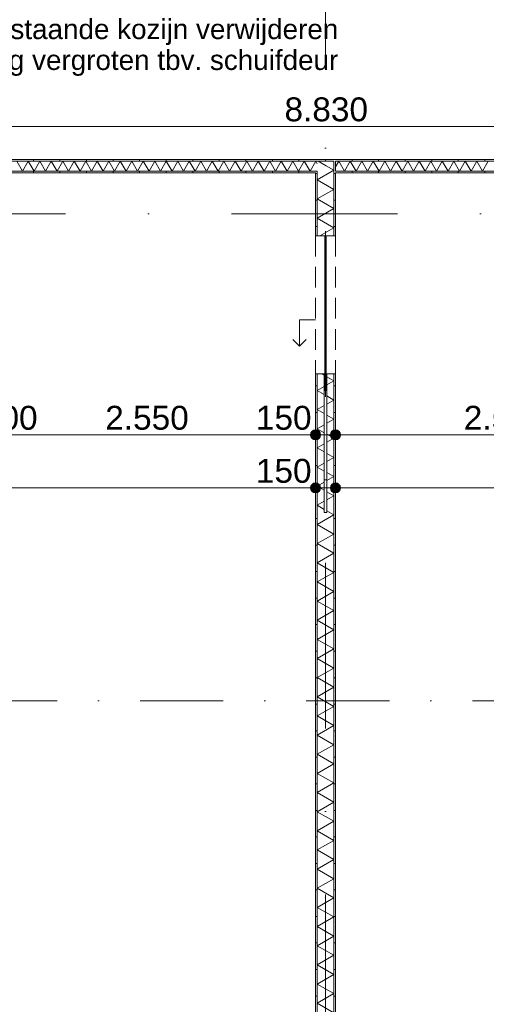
# Model space of a CAD drawing. Header units: millimetres. Extents: x -54205 to 352602, y -8439 to 61516.
# Tile 34 of 189: x 15697 to 19211, y 4538 to 11960. Entities that reach past the tile are written whole.
import ezdxf
from ezdxf.enums import TextEntityAlignment as Align

# ---------------------------------------------------------------- set-up
doc = ezdxf.new("R2010")
doc.units = ezdxf.units.MM
doc.header["$MEASUREMENT"] = 0
for name, pattern in [('B0701', [234.119993, 155.999994, -78.119999]), ('streep-punt', [2500, 1250, -625, 0, -625]), ('streep-punt fijn', [1251.000023, 626.000023, -312.5, 0, -312.5])]:
    doc.linetypes.add(name, pattern=pattern)
for name, color, linetype in [('22 NC Binnenwanden', 7, 'Continuous'), ('Maatvoering 1_ 100', 7, 'Continuous'), ('Maatvoering 1_ 100 2D arcering', 7, 'Continuous'), ('Markers - doorsneden', 7, 'Continuous'), ('New_22 NC Binnenwanden', 7, 'Continuous'), ('New_22 NC Binnenwanden Deuren', 7, 'Continuous'), ('New_22 NC Binnenwanden Doorsnede-arcering', 7, 'Continuous'), ('New_22 NC Binnenwanden Laagscheidingslijnen', 7, 'Continuous'), ('New_Maatvoering 1_ 100', 7, 'Continuous'), ('New_Maatvoering 1_ 100 2D arcering', 7, 'Continuous'), ('New_Ruimtefuncties Zone omranding', 7, 'Continuous'), ('Stramien', 7, 'Continuous')]:
    doc.layers.add(name, color=color, linetype=linetype)
doc.styles.add('GENERATED_STYLE_1', font='arial.ttf')
doc.styles.add('GENERATED_STYLE_2', font='arial.ttf')
doc.dimstyles.new('GENERATED_STYLE__2', dxfattribs={"dimtxt": 250, "dimasz": 142.5, "dimexe": 0.18, "dimexo": 0.0625, "dimgap": 0, "dimtad": 1, "dimtih": 1, "dimtoh": 1, "dimdec": 0, "dimzin": 0, "dimdsep": 46, "dimtxsty": 'GENERATED_STYLE_2', "dimblk": 'ARROWHEAD_11', "dimblk1": 'ARROWHEAD_11', "dimblk2": 'ARROWHEAD_11', "dimcen": 0.09, "dimse1": 1, "dimse2": 1, "dimclrd": 1, "dimclre": 1, "dimclrt": 2, "dimadec": 1, "dimazin": 0, "dimtfac": 1, "dimtdec": 4, "dimtmove": 0, "dimatfit": 3, "dimfxl": 1, "dimtolj": 1, "dimtzin": 0, "dimarcsym": 0})
doc.dimstyles.new('GENERATED_STYLE__3', dxfattribs={"dimtxt": 179.999995, "dimasz": 142.5, "dimexe": 0.18, "dimexo": 0.0625, "dimgap": 0, "dimtad": 1, "dimtih": 1, "dimtoh": 1, "dimdec": 0, "dimzin": 0, "dimdsep": 46, "dimtxsty": 'GENERATED_STYLE_1', "dimblk": 'ARROWHEAD_11', "dimblk1": 'ARROWHEAD_11', "dimblk2": 'ARROWHEAD_11', "dimcen": 0.09, "dimse1": 1, "dimse2": 1, "dimclrd": 1, "dimclre": 1, "dimclrt": 2, "dimadec": 1, "dimazin": 0, "dimtfac": 1, "dimtdec": 4, "dimtmove": 0, "dimatfit": 3, "dimfxl": 1, "dimtolj": 1, "dimtzin": 0, "dimarcsym": 0})
doc.dimstyles.new('GENERATED_STYLE__4', dxfattribs={"dimtxt": 250, "dimasz": 142.5, "dimexe": 0.18, "dimexo": 0.0625, "dimgap": 0, "dimtad": 1, "dimdec": 0, "dimzin": 0, "dimdsep": 46, "dimtxsty": 'GENERATED_STYLE_2', "dimblk": 'ARROWHEAD_11', "dimblk1": 'ARROWHEAD_11', "dimblk2": 'ARROWHEAD_11', "dimcen": 0.09, "dimse1": 1, "dimse2": 1, "dimclrd": 1, "dimclre": 1, "dimclrt": 2, "dimadec": 1, "dimazin": 0, "dimtfac": 1, "dimtdec": 4, "dimtmove": 0, "dimatfit": 3, "dimfxl": 1, "dimtolj": 1, "dimtzin": 0, "dimarcsym": 0})
doc.dimstyles.new('GENERATED_STYLE__7', dxfattribs={"dimtxt": 179.999995, "dimasz": 142.5, "dimexe": 0.18, "dimexo": 0.0625, "dimgap": 0, "dimtad": 1, "dimdec": 0, "dimzin": 0, "dimdsep": 46, "dimtxsty": 'GENERATED_STYLE_1', "dimblk": 'ARROWHEAD_11', "dimblk1": 'ARROWHEAD_11', "dimblk2": 'ARROWHEAD_11', "dimcen": 0.09, "dimse1": 1, "dimse2": 1, "dimclrd": 1, "dimclre": 1, "dimclrt": 2, "dimadec": 1, "dimazin": 0, "dimtfac": 1, "dimtdec": 4, "dimtmove": 0, "dimatfit": 3, "dimfxl": 1, "dimtolj": 1, "dimtzin": 0, "dimarcsym": 0})
pattern_1 = [(270, (0, 0), (200, 0), [])]
pattern_2 = [(180, (0, 0), (0, 200), [])]

# ---------------------------------------------------------------- blocks, each defined once
blk = doc.blocks.new('*X354')
at = {"layer": 'New_22 NC Binnenwanden Doorsnede-arcering', "color": 7, "linetype": 'Continuous', "lineweight": 0}
for p, q in [((15675.1, 10893.4), (15718.4, 10818.4)), ((15761.7, 10893.4), (15718.4, 10818.4)), ((15761.7, 10893.4), (15805, 10818.4)), ((15848.3, 10893.4), (15805, 10818.4)), ((15848.3, 10893.4), (15891.6, 10818.4)), ((15934.9, 10893.4), (15891.6, 10818.4)), ((15934.9, 10893.4), (15978.2, 10818.4)), ((16021.5, 10893.4), (15978.2, 10818.4)), ((16021.5, 10893.4), (16064.8, 10818.4)), ((16108.1, 10893.4), (16064.8, 10818.4)), ((16108.1, 10893.4), (16151.4, 10818.4)), ((16194.7, 10893.4), (16151.4, 10818.4)), ((16194.7, 10893.4), (16238, 10818.4)), ((16281.3, 10893.4), (16238, 10818.4)), ((16281.3, 10893.4), (16324.6, 10818.4)), ((16367.9, 10893.4), (16324.6, 10818.4)), ((16367.9, 10893.4), (16411.2, 10818.4)), ((16454.5, 10893.4), (16411.2, 10818.4)), ((16454.5, 10893.4), (16497.8, 10818.4)), ((16541.1, 10893.4), (16497.8, 10818.4)), ((16541.1, 10893.4), (16584.4, 10818.4)), ((16627.7, 10893.4), (16584.4, 10818.4)), ((16627.7, 10893.4), (16671, 10818.4)), ((16714.3, 10893.4), (16671, 10818.4)), ((16714.3, 10893.4), (16757.6, 10818.4)), ((16800.9, 10893.4), (16757.6, 10818.4)), ((16800.9, 10893.4), (16844.2, 10818.4)), ((16887.5, 10893.4), (16844.2, 10818.4)), ((16887.5, 10893.4), (16930.8, 10818.4)), ((16974.1, 10893.4), (16930.8, 10818.4)), ((16974.1, 10893.4), (17017.4, 10818.4)), ((17060.7, 10893.4), (17017.4, 10818.4)), ((17060.7, 10893.4), (17104, 10818.4)), ((17147.3, 10893.4), (17104, 10818.4)), ((17147.3, 10893.4), (17190.6, 10818.4)), ((17233.9, 10893.4), (17190.6, 10818.4)), ((17233.9, 10893.4), (17277.2, 10818.4)), ((17320.5, 10893.4), (17277.2, 10818.4)), ((17320.5, 10893.4), (17363.8, 10818.4)), ((17407.1, 10893.4), (17363.8, 10818.4)), ((17407.1, 10893.4), (17450.4, 10818.4)), ((17493.7, 10893.4), (17450.4, 10818.4)), ((17493.7, 10893.4), (17537, 10818.4)), ((17580.3, 10893.4), (17537, 10818.4)), ((17580.3, 10893.4), (17623.6, 10818.4)), ((17666.9, 10893.4), (17623.6, 10818.4)), ((17666.9, 10893.4), (17710.2, 10818.4)), ((17753.5, 10893.4), (17710.2, 10818.4)), ((17753.5, 10893.4), (17796.8, 10818.4)), ((17840.1, 10893.4), (17796.8, 10818.4)), ((17840.1, 10893.4), (17883.4, 10818.4)), ((17926.7, 10893.4), (17883.4, 10818.4)), ((17926.7, 10893.4), (17937.5, 10874.8))]:
    blk.add_line(p, q, dxfattribs=at)
blk = doc.blocks.new('Wall_136_1', base_point=(18000, 10805.9))
at = {"layer": 'New_22 NC Binnenwanden Doorsnede-arcering', "linetype": 'Continuous', "lineweight": 0, "true_color": 0x000000}
h = blk.add_hatch(dxfattribs=at)
h.set_pattern_fill('930_Lijnen_vert_200_0001', color=18, style=0, pattern_type=2)
h.set_pattern_definition(pattern_1)
h.paths.add_polyline_path([(13597.5, 10893.4), (18056.2, 10893.4), (18062.5, 10897.6), (18062.5, 10905.9), (13597.5, 10905.9)])
h = blk.add_hatch(dxfattribs=at)
h.set_pattern_fill('930_Lijnen_vert_200_0001', color=18, style=0, pattern_type=2)
h.set_pattern_definition(pattern_1)
h.paths.add_polyline_path([(18062.5, 10893.4), (18062.5, 10897.6), (18056.2, 10893.4)])
h = blk.add_hatch(dxfattribs=at)
h.set_pattern_fill('930_Lijnen_vert_200_0001', color=18, style=0, pattern_type=2)
h.set_pattern_definition(pattern_1)
h.paths.add_polyline_path([(18062.5, 10897.6), (18062.5, 10893.4), (18075, 10893.4), (18075, 10905.9)])
h = blk.add_hatch(dxfattribs=at)
h.set_pattern_fill('930_Lijnen_vert_200_0001', color=18, style=0, pattern_type=2)
h.set_pattern_definition(pattern_1)
h.paths.add_polyline_path([(18062.5, 10905.9), (18062.5, 10897.6), (18075, 10905.9)])
h = blk.add_hatch(dxfattribs=at)
h.set_pattern_fill('930_Lijnen_vert_200_0001', color=18, style=0, pattern_type=2)
h.set_pattern_definition(pattern_1)
h.paths.add_polyline_path([(13685, 10805.9), (17925, 10805.9), (17925, 10818.4), (13685, 10818.4)])
h = blk.add_hatch(dxfattribs=at)
h.set_pattern_fill('930_Lijnen_vert_200_0001', color=18, style=0, pattern_type=2)
h.set_pattern_definition(pattern_1)
h.paths.add_polyline_path([(17925, 10805.9), (17937.5, 10814.2), (17937.5, 10818.4), (17925, 10818.4)])
h = blk.add_hatch(dxfattribs=at)
h.set_pattern_fill('930_Lijnen_vert_200_0001', color=18, style=0, pattern_type=2)
h.set_pattern_definition(pattern_1)
h.paths.add_polyline_path([(17937.5, 10814.2), (17925, 10805.9), (17937.5, 10805.9)])
at = {"layer": 'New_22 NC Binnenwanden', "color": 1, "linetype": 'Continuous', "lineweight": 0, "flags": 128}
for points in [[(18075, 10905.9), (13585, 10905.9)], [(15375, 10805.9), (17925, 10805.9)]]:
    blk.add_lwpolyline(points, dxfattribs=at)
at = {"layer": 'New_22 NC Binnenwanden Laagscheidingslijnen', "color": 1, "linetype": 'Continuous', "lineweight": 0}
for p, q in [((17937.5, 10893.4), (13672.5, 10893.4)), ((18056.2, 10893.4), (17937.5, 10893.4)), ((18062.5, 10893.4), (18056.2, 10893.4)), ((13672.5, 10818.4), (17937.5, 10818.4)), ((17937.5, 10818.4), (17937.5, 10814.2)), ((17937.5, 10805.9), (17937.5, 10814.2))]:
    blk.add_line(p, q, dxfattribs=at)
at = {"layer": 'New_22 NC Binnenwanden', "color": 1, "lineweight": 0}
blk.add_blockref('*X354', (0, 0), dxfattribs=at)
blk = doc.blocks.new('*X364')
at = {"layer": 'New_22 NC Binnenwanden Doorsnede-arcering', "color": 7, "linetype": 'Continuous', "lineweight": 0}
for p, q in [((18099.9, 10893.4), (18075, 10850.2)), ((18099.9, 10893.4), (18143.2, 10818.4)), ((18186.5, 10893.4), (18143.2, 10818.4)), ((18186.5, 10893.4), (18229.8, 10818.4)), ((18273.1, 10893.4), (18229.8, 10818.4)), ((18273.1, 10893.4), (18316.4, 10818.4)), ((18359.7, 10893.4), (18316.4, 10818.4)), ((18359.7, 10893.4), (18403, 10818.4)), ((18446.3, 10893.4), (18403, 10818.4)), ((18446.3, 10893.4), (18489.6, 10818.4)), ((18532.9, 10893.4), (18489.6, 10818.4)), ((18532.9, 10893.4), (18576.2, 10818.4)), ((18619.5, 10893.4), (18576.2, 10818.4)), ((18619.5, 10893.4), (18662.8, 10818.4)), ((18706.1, 10893.4), (18662.8, 10818.4)), ((18706.1, 10893.4), (18749.4, 10818.4)), ((18792.8, 10893.4), (18749.4, 10818.4)), ((18792.8, 10893.4), (18836.1, 10818.4)), ((18879.4, 10893.4), (18836.1, 10818.4)), ((18879.4, 10893.4), (18922.7, 10818.4)), ((18966, 10893.4), (18922.7, 10818.4)), ((18966, 10893.4), (19009.3, 10818.4)), ((19052.6, 10893.4), (19009.3, 10818.4)), ((19052.6, 10893.4), (19095.9, 10818.4)), ((19139.2, 10893.4), (19095.9, 10818.4)), ((19139.2, 10893.4), (19182.5, 10818.4)), ((19225.8, 10893.4), (19182.5, 10818.4))]:
    blk.add_line(p, q, dxfattribs=at)
blk = doc.blocks.new('Wall_139_1', base_point=(18000, 10805.9))
at = {"layer": 'New_22 NC Binnenwanden Doorsnede-arcering', "linetype": 'Continuous', "lineweight": 0, "true_color": 0x000000}
h = blk.add_hatch(dxfattribs=at)
h.set_pattern_fill('930_Lijnen_vert_200_0001', color=18, style=0, pattern_type=2)
h.set_pattern_definition(pattern_1)
h.paths.add_polyline_path([(22402.5, 10905.9), (18075, 10905.9), (18075, 10893.4), (22402.5, 10893.4)])
h = blk.add_hatch(dxfattribs=at)
h.set_pattern_fill('930_Lijnen_vert_200_0001', color=18, style=0, pattern_type=2)
h.set_pattern_definition(pattern_1)
h.paths.add_polyline_path([(22315, 10818.4), (18075, 10818.4), (18075, 10805.9), (22315, 10805.9)])
at = {"layer": 'New_22 NC Binnenwanden', "color": 1, "linetype": 'Continuous', "lineweight": 0, "flags": 128}
for points in [[(22415, 10905.9), (18075, 10905.9)], [(18075, 10893.4), (18075, 10818.4)], [(18075, 10805.9), (20625, 10805.9)]]:
    blk.add_lwpolyline(points, dxfattribs=at)
at = {"layer": 'New_22 NC Binnenwanden Laagscheidingslijnen', "color": 1, "linetype": 'Continuous', "lineweight": 0}
for p, q in [((22327.5, 10893.4), (18075, 10893.4)), ((18075, 10818.4), (22327.5, 10818.4))]:
    blk.add_line(p, q, dxfattribs=at)
at = {"layer": 'New_22 NC Binnenwanden', "color": 1, "lineweight": 0}
blk.add_blockref('*X364', (0, 0), dxfattribs=at)
blk = doc.blocks.new('*X435')
at = {"layer": 'New_22 NC Binnenwanden Doorsnede-arcering', "color": 7, "linetype": 'Continuous', "lineweight": 0}
blk.add_line((18004.4, 10858.9), (17944.6, 10893.4), dxfattribs=at)
blk = doc.blocks.new('*X436')
at = {"layer": 'New_22 NC Binnenwanden Doorsnede-arcering', "color": 7, "linetype": 'Continuous', "lineweight": 0}
for p, q in [((17990, 9279.5), (17970.2, 9290.9)), ((18062.5, 9237.6), (18010, 9267.9)), ((18062.5, 9237.6), (18010, 9207.3)), ((17990, 9195.7), (17937.5, 9165.4)), ((17990, 9135.1), (17937.5, 9165.4)), ((18062.5, 9093.3), (18010, 9123.6)), ((18062.5, 9093.3), (18010, 9063)), ((17990, 9051.4), (17937.5, 9021.1)), ((17990, 8990.8), (17937.5, 9021.1)), ((17990, 8907.1), (17937.5, 8876.8)), ((18062.5, 8948.9), (18010, 8979.2)), ((18062.5, 8948.9), (18010, 8918.6)), ((17990, 8846.4), (17937.5, 8876.8)), ((18062.5, 8804.6), (18010, 8834.9)), ((17990, 8762.7), (17937.5, 8732.4)), ((18062.5, 8804.6), (18010, 8774.3)), ((17990, 8702.1), (17937.5, 8732.4)), ((18062.5, 8660.3), (18010, 8690.6)), ((17990, 8618.4), (17937.5, 8588.1)), ((18062.5, 8660.3), (18010, 8629.9)), ((17990, 8557.8), (17937.5, 8588.1)), ((18062.5, 8515.9), (18010, 8546.2)), ((17990, 8474.1), (17937.5, 8443.7)), ((18062.5, 8515.9), (18010, 8485.6)), ((17990, 8413.4), (17937.5, 8443.7)), ((18062.5, 8371.6), (18010, 8401.9)), ((17990, 8329.7), (17937.5, 8299.4)), ((18062.5, 8371.6), (18010, 8341.3)), ((17990, 8269.1), (17937.5, 8299.4)), ((18062.5, 8227.2), (18010, 8257.6)), ((18062.5, 8227.2), (17937.5, 8155.1)), ((18062.5, 8082.9), (17937.5, 8155.1)), ((18062.5, 8082.9), (17937.5, 8010.7)), ((18062.5, 7938.6), (17937.5, 8010.7)), ((18062.5, 7938.6), (17937.5, 7866.4)), ((18062.5, 7794.2), (17937.5, 7866.4)), ((18062.5, 7794.2), (17937.5, 7722.1)), ((18062.5, 7649.9), (17937.5, 7722.1)), ((18062.5, 7649.9), (17937.5, 7577.7)), ((18062.5, 7505.6), (17937.5, 7577.7)), ((18062.5, 7505.6), (17937.5, 7433.4)), ((18062.5, 7361.2), (17937.5, 7433.4)), ((18062.5, 7361.2), (17937.5, 7289)), ((18062.5, 7216.9), (17937.5, 7289)), ((18062.5, 7216.9), (17937.5, 7144.7)), ((18062.5, 7072.5), (17937.5, 7144.7)), ((18062.5, 7072.5), (17937.5, 7000.4)), ((18062.5, 6928.2), (17937.5, 7000.4)), ((18062.5, 6928.2), (17937.5, 6856)), ((18062.5, 6783.9), (17937.5, 6856)), ((18062.5, 6783.9), (17937.5, 6711.7)), ((18062.5, 6639.5), (17937.5, 6711.7)), ((18062.5, 6639.5), (17937.5, 6567.4)), ((18062.5, 6495.2), (17937.5, 6567.4)), ((18062.5, 6495.2), (17937.5, 6423)), ((18062.5, 6350.9), (17937.5, 6423)), ((18062.5, 6350.9), (17937.5, 6278.7)), ((18062.5, 6206.5), (17937.5, 6278.7)), ((18062.5, 6206.5), (17937.5, 6134.3)), ((18062.5, 6062.2), (17937.5, 6134.3)), ((18062.5, 6062.2), (17937.5, 5990)), ((18062.5, 5917.8), (17937.5, 5990)), ((18062.5, 5917.8), (17937.5, 5845.7)), ((18062.5, 5773.5), (17937.5, 5845.7)), ((18062.5, 5773.5), (17937.5, 5701.3)), ((18062.5, 5629.2), (17937.5, 5701.3)), ((18062.5, 5629.2), (17937.5, 5557)), ((18062.5, 5484.8), (17937.5, 5557)), ((18062.5, 5484.8), (17937.5, 5412.7)), ((18062.5, 5340.5), (17937.5, 5412.7)), ((18062.5, 5340.5), (17937.5, 5268.3)), ((18062.5, 5196.2), (17937.5, 5268.3)), ((18062.5, 5196.2), (17937.5, 5124)), ((18062.5, 5051.8), (17937.5, 5124)), ((18062.5, 5051.8), (17937.5, 4979.6)), ((18062.5, 4907.5), (17937.5, 4979.6)), ((18062.5, 4907.5), (17937.5, 4835.3)), ((18062.5, 4763.1), (17937.5, 4835.3)), ((18062.5, 4763.1), (17937.5, 4691)), ((18062.5, 4618.8), (17937.5, 4691)), ((18062.5, 4618.8), (17937.5, 4546.6)), ((18062.5, 4474.5), (17937.5, 4546.6)), ((18062.5, 4474.5), (17937.5, 4402.3)), ((17966.3, 4385.7), (17937.5, 4402.3))]:
    blk.add_line(p, q, dxfattribs=at)
blk = doc.blocks.new('*X437')
at = {"layer": 'New_22 NC Binnenwanden Doorsnede-arcering', "color": 7, "linetype": 'Continuous', "lineweight": 0}
for p, q in [((18050.5, 10818.4), (17937.5, 10753.1)), ((18062.5, 10681), (17937.5, 10753.1)), ((18062.5, 10681), (17937.5, 10608.8)), ((18062.5, 10536.6), (17937.5, 10608.8)), ((18062.5, 10536.6), (17937.5, 10464.5)), ((18062.5, 10392.3), (17937.5, 10464.5)), ((18062.5, 10392.3), (17956.2, 10330.9))]:
    blk.add_line(p, q, dxfattribs=at)
blk = doc.blocks.new('*X438')
at = {"layer": 'New_22 NC Binnenwanden Doorsnede-arcering', "color": 7, "linetype": 'Continuous', "lineweight": 0}
for q in [(18004.4, 10858.9), (18050.5, 10818.4)]:
    blk.add_line((18062.5, 10825.3), q, dxfattribs=at)
blk = doc.blocks.new('DS1 in wand 26')
at = {"layer": 'New_22 NC Binnenwanden Doorsnede-arcering', "linetype": 'Continuous', "lineweight": 0, "true_color": 0xffffff}
blk.add_hatch(color=7, dxfattribs=at).paths.add_polyline_path([(-420, -5), (-420, -15), (645, -15), (645, -5)])
at = {"layer": 'New_22 NC Binnenwanden Deuren', "color": 1, "linetype": 'Continuous', "lineweight": 0}
for p, q in [((312.5, 185), (262.5, 235)), ((112.5, 65), (112.5, 185)), ((112.5, 185), (312.5, 185)), ((312.5, 185), (262.5, 135)), ((-520, 65), (-520, 52.5)), ((-520, 52.5), (-520, 0)), ((-520, 0), (-520, -20)), ((-520, 0), (-520, -20)), ((520, 65), (520, 52.5)), ((520, 52.5), (520, 0)), ((-520, -20), (-520, -72.5)), ((-520, -72.5), (-520, -85)), ((-420, -5), (645, -5)), ((-420, -15), (-420, -5)), ((645, -15), (-420, -15)), ((520, -20), (520, -72.5)), ((520, -72.5), (520, -85)), ((645, -5), (645, -15))]:
    blk.add_line(p, q, dxfattribs=at)
at = {"layer": 'New_22 NC Binnenwanden Deuren', "color": 9, "linetype": 'B0701', "lineweight": 0}
for p, q in [((-520, 65), (520, 65)), ((-520, -85), (520, -85))]:
    blk.add_line(p, q, dxfattribs=at)
blk = doc.blocks.new('Wall_162_1', base_point=(18000, 10805.9))
at = {"layer": 'New_22 NC Binnenwanden Doorsnede-arcering', "linetype": 'Continuous', "lineweight": 0, "true_color": 0x000000}
h = blk.add_hatch(dxfattribs=at)
h.set_pattern_fill('930_Lijnen_vert_200_0001', color=18, style=0, pattern_type=2)
h.set_pattern_definition(pattern_2)
h.paths.add_polyline_path([(18062.5, 10893.4), (18062.5, 10330.9), (18075, 10330.9), (18075, 10893.4)])
h = blk.add_hatch(dxfattribs=at)
h.set_pattern_fill('930_Lijnen_vert_200_0001', color=18, style=0, pattern_type=2)
h.set_pattern_definition(pattern_2)
h.paths.add_polyline_path([(17925, 10805.9), (17925, 10330.9), (17937.5, 10330.9), (17937.5, 10805.9)])
h = blk.add_hatch(dxfattribs=at)
h.set_pattern_fill('930_Lijnen_vert_200_0001', color=18, style=0, pattern_type=2)
h.set_pattern_definition(pattern_2)
h.paths.add_polyline_path([(17925, 4385.7), (17937.5, 4385.7), (17937.5, 9290.9), (17925, 9290.9)])
h = blk.add_hatch(dxfattribs=at)
h.set_pattern_fill('930_Lijnen_vert_200_0001', color=18, style=0, pattern_type=2)
h.set_pattern_definition(pattern_2)
h.paths.add_polyline_path([(18062.5, 9290.9), (18062.5, 4385.7), (18075, 4385.7), (18075, 9290.9)])
at = {"layer": 'New_22 NC Binnenwanden', "color": 1, "linetype": 'Continuous', "lineweight": 0}
for p, q in [((17925, 10330.9), (17937.5, 10330.9)), ((17937.5, 10330.9), (17990, 10330.9)), ((17990, 10330.9), (18010, 10330.9)), ((18010, 10330.9), (18062.5, 10330.9)), ((18062.5, 10330.9), (18075, 10330.9)), ((17925, 9290.9), (17937.5, 9290.9)), ((17937.5, 9290.9), (17990, 9290.9)), ((17990, 9290.9), (17990, 8245.9)), ((18010, 8245.9), (18010, 9290.9)), ((18010, 9290.9), (18062.5, 9290.9)), ((18062.5, 9290.9), (18075, 9290.9)), ((17990, 8245.9), (18010, 8245.9))]:
    blk.add_line(p, q, dxfattribs=at)
at = {"layer": 'New_22 NC Binnenwanden', "color": 1, "linetype": 'Continuous', "lineweight": 0, "flags": 128}
for points in [[(18075, 10818.4), (18075, 10893.4)], [(17925, 10805.9), (17925, 10330.9)], [(18075, 10330.9), (18075, 10805.9)], [(17925, 9290.9), (17925, 4385.7)], [(18075, 4385.7), (18075, 9290.9)]]:
    blk.add_lwpolyline(points, dxfattribs=at)
at = {"layer": 'New_22 NC Binnenwanden Laagscheidingslijnen', "color": 1, "linetype": 'Continuous', "lineweight": 0}
for p, q in [((18056.2, 10893.4), (17937.5, 10893.4)), ((18062.5, 10893.4), (18056.2, 10893.4)), ((18062.5, 10818.4), (18062.5, 10893.4)), ((17937.5, 10818.4), (17937.5, 10814.2)), ((17937.5, 10805.9), (17937.5, 10814.2)), ((17937.5, 10805.9), (17937.5, 10330.9)), ((18062.5, 10330.9), (18062.5, 10818.4)), ((17937.5, 9290.9), (17937.5, 4385.7)), ((18062.5, 4385.7), (18062.5, 9290.9))]:
    blk.add_line(p, q, dxfattribs=at)
at = {"layer": 'New_22 NC Binnenwanden', "color": 1, "lineweight": 0}
for name in ['*X435', '*X438', '*X437', '*X436']:
    blk.add_blockref(name, (0, 0), dxfattribs=at)
at = {"layer": 'New_22 NC Binnenwanden Deuren', "color": 1, "linetype": 'Continuous', "lineweight": 0, "xscale": -1, "zscale": 1000, "rotation": 90}
blk.add_blockref('DS1 in wand 26', (17990, 9810.9), dxfattribs=at)
blk = doc.blocks.new('Wall_163_1', base_point=(18000, 10330.9))
at = {"layer": '22 NC Binnenwanden', "color": 1, "linetype": 'Continuous', "lineweight": 0, "flags": 128}
for points in [[(17995, 10330.9), (17995, 9290.9)], [(18005, 9290.9), (18005, 10330.9)]]:
    blk.add_lwpolyline(points, dxfattribs=at)
blk = doc.blocks.new('Standard grid marker')
at = {"layer": 'Stramien', "color": 1, "linetype": 'streep-punt', "lineweight": 0}
blk.add_line((1000, 0), (61400.2, 0), dxfattribs=at)
at = {"layer": 'Stramien', "color": 2, "lineweight": 0, "style": 'GENERATED_STYLE_1'}
for tag, p in [('AC_MarkerText_1_0', (-245, -80)), ('AC_MarkerText_1_1', (63155.2, -80))]:
    blk.add_attdef(tag, text='', height=350, rotation=270, dxfattribs=at).set_placement(p, align=Align.TOP_CENTER)
blk = doc.blocks.new('Standard grid marker_2')
at = {"layer": 'Stramien', "color": 1, "linetype": 'streep-punt', "lineweight": 0}
blk.add_line((1000, 0), (37608.9, 0), dxfattribs=at)
at = {"layer": 'Stramien', "color": 2, "lineweight": 0, "style": 'GENERATED_STYLE_1'}
blk.add_attdef('AC_MarkerText_1', text='', height=350, dxfattribs=at).set_placement((-500, 175), align=Align.TOP_CENTER)
blk = doc.blocks.new('*D979')
at = {"layer": 'Maatvoering 1_ 100 2D arcering', "linetype": 'Continuous', "lineweight": 0}
for points in [[(-267.5, -1384.3), (-264.6, -1398.7), (-256.5, -1410.8), (-244.4, -1419), (-230, -1421.8), (-215.6, -1419), (-203.5, -1410.8), (-195.4, -1398.7), (-192.5, -1384.3), (-195.4, -1370), (-203.5, -1357.8), (-215.6, -1349.7), (-230, -1346.8), (-244.4, -1349.7), (-256.5, -1357.8), (-264.6, -1370)], [(57892.5, -1384.3), (57895.4, -1398.7), (57903.5, -1410.8), (57915.6, -1419), (57930, -1421.8), (57944.4, -1419), (57956.5, -1410.8), (57964.6, -1398.7), (57967.5, -1384.3), (57964.6, -1370), (57956.5, -1357.8), (57944.4, -1349.7), (57930, -1346.8), (57915.6, -1349.7), (57903.5, -1357.8), (57895.4, -1370)]]:
    blk.add_hatch(color=1, dxfattribs=at).paths.add_polyline_path(points)
at = {"layer": 'Maatvoering 1_ 100', "color": 1, "linetype": 'Continuous', "lineweight": 0}
for p, q in [((57930, -1346.8), (57930, -1243.7)), ((-192.5, -1384.3), (57892.5, -1384.3)), ((57967.5, -1384.3), (58005, -1384.3)), ((57930, -1524.9), (57930, -1421.8))]:
    blk.add_line(p, q, dxfattribs=at)
blk.add_circle((57930, -1384.3), 37.5, dxfattribs=at)
at = {"layer": 'Maatvoering 1_ 100', "color": 2, "lineweight": 0, "insert": (28325.7, -1334.3), "char_height": 250, "attachment_point": 7, "style": 'GENERATED_STYLE_2'}
blk.add_mtext('\\A1;{\\pql;\\fArial|b1|i0|c0|p0;\\W1.000000;58.160}', dxfattribs=at)
blk = doc.blocks.new('ARROWHEAD_11')
at = {"color": 0, "linetype": 'Continuous', "lineweight": 0}
blk.add_line((0, 0), (-1, 0), dxfattribs=at)
at = {"color": 0, "linetype": 'Continuous', "lineweight": 0, "const_width": 0.25, "flags": 128}
blk.add_lwpolyline([(-0.125, 0, 1), (0.125, 0, 1)], format="xyb", close=True, dxfattribs=at)
blk = doc.blocks.new('*D981')
at = {"layer": 'New_Maatvoering 1_ 100 2D arcering', "linetype": 'Continuous', "lineweight": 0}
for points in [[(-267.5, -384.3), (-264.6, -398.7), (-256.5, -410.8), (-244.4, -419), (-230, -421.8), (-215.6, -419), (-203.5, -410.8), (-195.4, -398.7), (-192.5, -384.3), (-195.4, -370), (-203.5, -357.8), (-215.6, -349.7), (-230, -346.8), (-244.4, -349.7), (-256.5, -357.8), (-264.6, -370)], [(32638, -384.3), (32640.8, -398.7), (32649, -410.8), (32661.1, -419), (32675.5, -421.8), (32689.8, -419), (32702, -410.8), (32710.1, -398.7), (32713, -384.3), (32710.1, -370), (32702, -357.8), (32689.8, -349.7), (32675.5, -346.8), (32661.1, -349.7), (32649, -357.8), (32640.8, -370)]]:
    blk.add_hatch(color=1, dxfattribs=at).paths.add_polyline_path(points)
at = {"layer": 'New_Maatvoering 1_ 100', "color": 1, "linetype": 'Continuous', "lineweight": 0}
blk.add_line((-192.5, -384.3), (32638, -384.3), dxfattribs=at)
blk.add_circle((32675.5, -384.3), 37.5, dxfattribs=at)
at = {"layer": 'New_Maatvoering 1_ 100', "color": 2, "lineweight": 0, "insert": (15845.2, -348.3), "char_height": 180, "attachment_point": 7, "style": 'GENERATED_STYLE_1'}
blk.add_mtext('\\A1;{\\pql;\\fArial|b0|i0|c0|p0;\\W1.000000;32.905}', dxfattribs=at)
blk = doc.blocks.new('*D1018')
at = {"layer": 'Maatvoering 1_ 100 2D arcering', "linetype": 'Continuous', "lineweight": 0}
for points in [[(64027.5, 27835.9), (64030.4, 27821.6), (64038.5, 27809.4), (64050.6, 27801.3), (64065, 27798.4), (64079.4, 27801.3), (64091.5, 27809.4), (64099.6, 27821.6), (64102.5, 27835.9), (64099.6, 27850.3), (64091.5, 27862.4), (64079.4, 27870.6), (64065, 27873.4), (64050.6, 27870.6), (64038.5, 27862.4), (64030.4, 27850.3)], [(64027.5, 3115.7), (64030.4, 3101.3), (64038.5, 3089.1), (64050.6, 3081), (64065, 3078.2), (64079.4, 3081), (64091.5, 3089.1), (64099.6, 3101.3), (64102.5, 3115.7), (64099.6, 3130), (64091.5, 3142.2), (64079.4, 3150.3), (64065, 3153.2), (64050.6, 3150.3), (64038.5, 3142.2), (64030.4, 3130)]]:
    blk.add_hatch(color=1, dxfattribs=at).paths.add_polyline_path(points)
at = {"layer": 'Maatvoering 1_ 100', "color": 1, "linetype": 'Continuous', "lineweight": 0}
for p, q in [((64065, 27873.4), (64065, 27910.9)), ((64027.5, 27835.9), (63924.4, 27835.9)), ((64205.6, 27835.9), (64102.5, 27835.9)), ((64065, 3153.2), (64065, 27798.4)), ((64027.5, 3115.7), (63924.4, 3115.7)), ((64065, 3040.7), (64065, 3078.2)), ((64205.6, 3115.7), (64102.5, 3115.7))]:
    blk.add_line(p, q, dxfattribs=at)
for centre in [(64065, 27835.9), (64065, 3115.7)]:
    blk.add_circle(centre, 37.5, dxfattribs=at)
at = {"layer": 'Maatvoering 1_ 100', "color": 2, "lineweight": 0, "insert": (64015, 14951.5), "char_height": 250, "attachment_point": 7, "rotation": 90, "style": 'GENERATED_STYLE_2'}
blk.add_mtext('\\A1;{\\pql;\\fArial|b1|i0|c0|p0;\\W1.000000;24.720}', dxfattribs=at)
blk = doc.blocks.new('*D1025')
at = {"layer": 'New_Maatvoering 1_ 100 2D arcering', "linetype": 'Continuous', "lineweight": 0}
for points in [[(63027.5, 10660.9), (63030.4, 10646.6), (63038.5, 10634.4), (63050.6, 10626.3), (63065, 10623.4), (63079.4, 10626.3), (63091.5, 10634.4), (63099.6, 10646.6), (63102.5, 10660.9), (63099.6, 10675.3), (63091.5, 10687.4), (63079.4, 10695.6), (63065, 10698.4), (63050.6, 10695.6), (63038.5, 10687.4), (63030.4, 10675.3)], [(63027.5, 3115.7), (63030.4, 3101.3), (63038.5, 3089.1), (63050.6, 3081), (63065, 3078.2), (63079.4, 3081), (63091.5, 3089.1), (63099.6, 3101.3), (63102.5, 3115.7), (63099.6, 3130), (63091.5, 3142.2), (63079.4, 3150.3), (63065, 3153.2), (63050.6, 3150.3), (63038.5, 3142.2), (63030.4, 3130)]]:
    blk.add_hatch(color=1, dxfattribs=at).paths.add_polyline_path(points)
at = {"layer": 'New_Maatvoering 1_ 100', "color": 1, "linetype": 'Continuous', "lineweight": 0}
for p, q in [((63027.5, 10660.9), (62924.4, 10660.9)), ((63065, 3153.2), (63065, 10623.4)), ((63205.6, 10660.9), (63102.5, 10660.9)), ((63027.5, 3115.7), (62924.4, 3115.7)), ((63065, 3040.7), (63065, 3078.2)), ((63205.6, 3115.7), (63102.5, 3115.7))]:
    blk.add_line(p, q, dxfattribs=at)
for centre in [(63065, 10660.9), (63065, 3115.7)]:
    blk.add_circle(centre, 37.5, dxfattribs=at)
at = {"layer": 'New_Maatvoering 1_ 100', "color": 2, "lineweight": 0, "insert": (63029, 6579.4), "char_height": 180, "attachment_point": 7, "rotation": 90, "style": 'GENERATED_STYLE_1'}
blk.add_mtext('\\A1;{\\pql;\\fArial|b0|i0|c0|p0;\\W1.000000;7.545}', dxfattribs=at)
blk = doc.blocks.new('*D1063')
at = {"layer": 'New_Maatvoering 1_ 100 2D arcering', "linetype": 'Continuous', "lineweight": 0}
for points in [[(10812.5, 8430.9), (10815.4, 8416.6), (10823.5, 8404.4), (10835.6, 8396.3), (10850, 8393.4), (10864.4, 8396.3), (10876.5, 8404.4), (10884.6, 8416.6), (10887.5, 8430.9), (10884.6, 8445.3), (10876.5, 8457.4), (10864.4, 8465.6), (10850, 8468.4), (10835.6, 8465.6), (10823.5, 8457.4), (10815.4, 8445.3)], [(17887.5, 8430.9), (17890.4, 8416.6), (17898.5, 8404.4), (17910.6, 8396.3), (17925, 8393.4), (17939.4, 8396.3), (17951.5, 8404.4), (17959.6, 8416.6), (17962.5, 8430.9), (17959.6, 8445.3), (17951.5, 8457.4), (17939.4, 8465.6), (17925, 8468.4), (17910.6, 8465.6), (17898.5, 8457.4), (17890.4, 8445.3)]]:
    blk.add_hatch(color=1, dxfattribs=at).paths.add_polyline_path(points)
at = {"layer": 'New_Maatvoering 1_ 100', "color": 1, "linetype": 'Continuous', "lineweight": 0}
for p, q in [((10850, 8468.4), (10850, 8571.5)), ((17925, 8468.4), (17925, 8571.5)), ((10850, 8290.3), (10850, 8393.4)), ((10887.5, 8430.9), (17887.5, 8430.9)), ((17925, 8290.3), (17925, 8393.4))]:
    blk.add_line(p, q, dxfattribs=at)
for centre in [(10850, 8430.9), (17925, 8430.9)]:
    blk.add_circle(centre, 37.5, dxfattribs=at)
at = {"layer": 'New_Maatvoering 1_ 100', "color": 2, "lineweight": 0, "char_height": 180, "attachment_point": 7, "style": 'GENERATED_STYLE_1'}
for s, insert in [('\\A1;{\\pql;\\fArial|b0|i0|c0|p0;\\W1.000000;7.075}', (14078.6, 8466.9)), ('\\A1;{\\pql;\\fArial|b0|i0|c0|p0;\\W1.000000;150}', (17475.6, 8466.9))]:
    blk.add_mtext(s, dxfattribs=dict(at, insert=insert))
blk = doc.blocks.new('*D1064')
at = {"layer": 'New_Maatvoering 1_ 100 2D arcering', "linetype": 'Continuous', "lineweight": 0}
for points in [[(17887.5, 8430.9), (17890.4, 8416.6), (17898.5, 8404.4), (17910.6, 8396.3), (17925, 8393.4), (17939.4, 8396.3), (17951.5, 8404.4), (17959.6, 8416.6), (17962.5, 8430.9), (17959.6, 8445.3), (17951.5, 8457.4), (17939.4, 8465.6), (17925, 8468.4), (17910.6, 8465.6), (17898.5, 8457.4), (17890.4, 8445.3)], [(18037.5, 8430.9), (18040.4, 8416.6), (18048.5, 8404.4), (18060.6, 8396.3), (18075, 8393.4), (18089.4, 8396.3), (18101.5, 8404.4), (18109.6, 8416.6), (18112.5, 8430.9), (18109.6, 8445.3), (18101.5, 8457.4), (18089.4, 8465.6), (18075, 8468.4), (18060.6, 8465.6), (18048.5, 8457.4), (18040.4, 8445.3)]]:
    blk.add_hatch(color=1, dxfattribs=at).paths.add_polyline_path(points)
at = {"layer": 'New_Maatvoering 1_ 100', "color": 1, "linetype": 'Continuous', "lineweight": 0}
for p, q in [((17925, 8468.4), (17925, 8571.5)), ((18075, 8468.4), (18075, 8571.5)), ((17925, 8290.3), (17925, 8393.4)), ((17962.5, 8430.9), (18037.5, 8430.9)), ((18075, 8290.3), (18075, 8393.4))]:
    blk.add_line(p, q, dxfattribs=at)
for centre in [(17925, 8430.9), (18075, 8430.9)]:
    blk.add_circle(centre, 37.5, dxfattribs=at)
blk = doc.blocks.new('*D1065')
at = {"layer": 'New_Maatvoering 1_ 100 2D arcering', "linetype": 'Continuous', "lineweight": 0}
for points in [[(18037.5, 8430.9), (18040.4, 8416.6), (18048.5, 8404.4), (18060.6, 8396.3), (18075, 8393.4), (18089.4, 8396.3), (18101.5, 8404.4), (18109.6, 8416.6), (18112.5, 8430.9), (18109.6, 8445.3), (18101.5, 8457.4), (18089.4, 8465.6), (18075, 8468.4), (18060.6, 8465.6), (18048.5, 8457.4), (18040.4, 8445.3)], [(25087.5, 8430.9), (25090.4, 8416.6), (25098.5, 8404.4), (25110.6, 8396.3), (25125, 8393.4), (25139.4, 8396.3), (25151.5, 8404.4), (25159.6, 8416.6), (25162.5, 8430.9), (25159.6, 8445.3), (25151.5, 8457.4), (25139.4, 8465.6), (25125, 8468.4), (25110.6, 8465.6), (25098.5, 8457.4), (25090.4, 8445.3)]]:
    blk.add_hatch(color=1, dxfattribs=at).paths.add_polyline_path(points)
at = {"layer": 'New_Maatvoering 1_ 100', "color": 1, "linetype": 'Continuous', "lineweight": 0}
for p, q in [((18075, 8468.4), (18075, 8571.5)), ((18075, 8290.3), (18075, 8393.4)), ((18112.5, 8430.9), (25087.5, 8430.9))]:
    blk.add_line(p, q, dxfattribs=at)
blk.add_circle((18075, 8430.9), 37.5, dxfattribs=at)
at = {"layer": 'New_Maatvoering 1_ 100', "color": 2, "lineweight": 0, "char_height": 180, "attachment_point": 7, "style": 'GENERATED_STYLE_1'}
for s, insert in [('\\A1;{\\pql;\\fArial|b0|i0|c0|p0;\\W1.000000;7.050}', (21291.1, 8466.9)), ('\\A1;{\\pql;\\fArial|b0|i0|c0|p0;\\W1.000000;150}', (24675.6, 8466.9))]:
    blk.add_mtext(s, dxfattribs=dict(at, insert=insert))
blk = doc.blocks.new('*D1078')
at = {"layer": 'New_Maatvoering 1_ 100 2D arcering', "linetype": 'Continuous', "lineweight": 0}
for points in [[(15337.5, 8830.9), (15340.4, 8816.6), (15348.5, 8804.4), (15360.6, 8796.3), (15375, 8793.4), (15389.4, 8796.3), (15401.5, 8804.4), (15409.6, 8816.6), (15412.5, 8830.9), (15409.6, 8845.3), (15401.5, 8857.4), (15389.4, 8865.6), (15375, 8868.4), (15360.6, 8865.6), (15348.5, 8857.4), (15340.4, 8845.3)], [(17887.5, 8830.9), (17890.4, 8816.6), (17898.5, 8804.4), (17910.6, 8796.3), (17925, 8793.4), (17939.4, 8796.3), (17951.5, 8804.4), (17959.6, 8816.6), (17962.5, 8830.9), (17959.6, 8845.3), (17951.5, 8857.4), (17939.4, 8865.6), (17925, 8868.4), (17910.6, 8865.6), (17898.5, 8857.4), (17890.4, 8845.3)]]:
    blk.add_hatch(color=1, dxfattribs=at).paths.add_polyline_path(points)
at = {"layer": 'New_Maatvoering 1_ 100', "color": 1, "linetype": 'Continuous', "lineweight": 0}
for p, q in [((15375, 8868.4), (15375, 8971.5)), ((17925, 8868.4), (17925, 8971.5)), ((15375, 8690.3), (15375, 8793.4)), ((15412.5, 8830.9), (17887.5, 8830.9)), ((17925, 8690.3), (17925, 8793.4))]:
    blk.add_line(p, q, dxfattribs=at)
for centre in [(15375, 8830.9), (17925, 8830.9)]:
    blk.add_circle(centre, 37.5, dxfattribs=at)
at = {"layer": 'New_Maatvoering 1_ 100', "color": 2, "lineweight": 0, "char_height": 180, "attachment_point": 7, "style": 'GENERATED_STYLE_1'}
for s, insert in [('\\A1;{\\pql;\\fArial|b0|i0|c0|p0;\\W1.000000;100}', (15412.5, 8866.9)), ('\\A1;{\\pql;\\fArial|b0|i0|c0|p0;\\W1.000000;2.550}', (16341.1, 8866.9)), ('\\A1;{\\pql;\\fArial|b0|i0|c0|p0;\\W1.000000;150}', (17475.6, 8866.9))]:
    blk.add_mtext(s, dxfattribs=dict(at, insert=insert))
blk = doc.blocks.new('*D1079')
at = {"layer": 'New_Maatvoering 1_ 100 2D arcering', "linetype": 'Continuous', "lineweight": 0}
for points in [[(17887.5, 8830.9), (17890.4, 8816.6), (17898.5, 8804.4), (17910.6, 8796.3), (17925, 8793.4), (17939.4, 8796.3), (17951.5, 8804.4), (17959.6, 8816.6), (17962.5, 8830.9), (17959.6, 8845.3), (17951.5, 8857.4), (17939.4, 8865.6), (17925, 8868.4), (17910.6, 8865.6), (17898.5, 8857.4), (17890.4, 8845.3)], [(18037.5, 8830.9), (18040.4, 8816.6), (18048.5, 8804.4), (18060.6, 8796.3), (18075, 8793.4), (18089.4, 8796.3), (18101.5, 8804.4), (18109.6, 8816.6), (18112.5, 8830.9), (18109.6, 8845.3), (18101.5, 8857.4), (18089.4, 8865.6), (18075, 8868.4), (18060.6, 8865.6), (18048.5, 8857.4), (18040.4, 8845.3)]]:
    blk.add_hatch(color=1, dxfattribs=at).paths.add_polyline_path(points)
at = {"layer": 'New_Maatvoering 1_ 100', "color": 1, "linetype": 'Continuous', "lineweight": 0}
for p, q in [((17925, 8868.4), (17925, 8971.5)), ((18075, 8868.4), (18075, 8971.5)), ((17925, 8690.3), (17925, 8793.4)), ((17962.5, 8830.9), (18037.5, 8830.9)), ((18075, 8690.3), (18075, 8793.4))]:
    blk.add_line(p, q, dxfattribs=at)
for centre in [(17925, 8830.9), (18075, 8830.9)]:
    blk.add_circle(centre, 37.5, dxfattribs=at)
blk = doc.blocks.new('*D1080')
at = {"layer": 'New_Maatvoering 1_ 100 2D arcering', "linetype": 'Continuous', "lineweight": 0}
for points in [[(18037.5, 8830.9), (18040.4, 8816.6), (18048.5, 8804.4), (18060.6, 8796.3), (18075, 8793.4), (18089.4, 8796.3), (18101.5, 8804.4), (18109.6, 8816.6), (18112.5, 8830.9), (18109.6, 8845.3), (18101.5, 8857.4), (18089.4, 8865.6), (18075, 8868.4), (18060.6, 8865.6), (18048.5, 8857.4), (18040.4, 8845.3)], [(20587.5, 8830.9), (20590.4, 8816.6), (20598.5, 8804.4), (20610.6, 8796.3), (20625, 8793.4), (20639.4, 8796.3), (20651.5, 8804.4), (20659.6, 8816.6), (20662.5, 8830.9), (20659.6, 8845.3), (20651.5, 8857.4), (20639.4, 8865.6), (20625, 8868.4), (20610.6, 8865.6), (20598.5, 8857.4), (20590.4, 8845.3)]]:
    blk.add_hatch(color=1, dxfattribs=at).paths.add_polyline_path(points)
at = {"layer": 'New_Maatvoering 1_ 100', "color": 1, "linetype": 'Continuous', "lineweight": 0}
for p, q in [((18075, 8868.4), (18075, 8971.5)), ((20625, 8868.4), (20625, 8971.5)), ((18075, 8690.3), (18075, 8793.4)), ((18112.5, 8830.9), (20587.5, 8830.9)), ((20625, 8690.3), (20625, 8793.4))]:
    blk.add_line(p, q, dxfattribs=at)
for centre in [(18075, 8830.9), (20625, 8830.9)]:
    blk.add_circle(centre, 37.5, dxfattribs=at)
at = {"layer": 'New_Maatvoering 1_ 100', "color": 2, "lineweight": 0, "char_height": 180, "attachment_point": 7, "style": 'GENERATED_STYLE_1'}
for s, insert in [('\\A1;{\\pql;\\fArial|b0|i0|c0|p0;\\W1.000000;2.550}', (19041.1, 8866.9)), ('\\A1;{\\pql;\\fArial|b0|i0|c0|p0;\\W1.000000;100}', (20175.6, 8866.9))]:
    blk.add_mtext(s, dxfattribs=dict(at, insert=insert))
blk = doc.blocks.new('*D1100')
at = {"layer": 'New_Maatvoering 1_ 100 2D arcering', "linetype": 'Continuous', "lineweight": 0}
for points in [[(13547.5, 11155.9), (13550.4, 11141.6), (13558.5, 11129.4), (13570.6, 11121.3), (13585, 11118.4), (13599.4, 11121.3), (13611.5, 11129.4), (13619.6, 11141.6), (13622.5, 11155.9), (13619.6, 11170.3), (13611.5, 11182.4), (13599.4, 11190.6), (13585, 11193.4), (13570.6, 11190.6), (13558.5, 11182.4), (13550.4, 11170.3)], [(22377.5, 11155.9), (22380.4, 11141.6), (22388.5, 11129.4), (22400.6, 11121.3), (22415, 11118.4), (22429.4, 11121.3), (22441.5, 11129.4), (22449.6, 11141.6), (22452.5, 11155.9), (22449.6, 11170.3), (22441.5, 11182.4), (22429.4, 11190.6), (22415, 11193.4), (22400.6, 11190.6), (22388.5, 11182.4), (22380.4, 11170.3)]]:
    blk.add_hatch(color=1, dxfattribs=at).paths.add_polyline_path(points)
at = {"layer": 'New_Maatvoering 1_ 100', "color": 1, "linetype": 'Continuous', "lineweight": 0}
for p, q in [((13585, 11193.4), (13585, 11296.5)), ((22415, 11193.4), (22415, 11296.5)), ((13622.5, 11155.9), (22377.5, 11155.9)), ((13585, 11015.3), (13585, 11118.4)), ((22415, 11015.3), (22415, 11118.4))]:
    blk.add_line(p, q, dxfattribs=at)
for centre in [(13585, 11155.9), (22415, 11155.9)]:
    blk.add_circle(centre, 37.5, dxfattribs=at)
at = {"layer": 'New_Maatvoering 1_ 100', "color": 2, "lineweight": 0, "insert": (17691.1, 11191.9), "char_height": 180, "attachment_point": 7, "style": 'GENERATED_STYLE_1'}
blk.add_mtext('\\A1;{\\pql;\\fArial|b0|i0|c0|p0;\\W1.000000;8.830}', dxfattribs=at)
blk = doc.blocks.new('Cutting Plane_3_1', base_point=(25987.7, 1115.7))
at = {"layer": 'Markers - doorsneden', "color": 9, "linetype": 'streep-punt fijn', "lineweight": 0}
blk.add_line((25987.7, 6824.6), (11450, 6824.6), dxfattribs=at)

msp = doc.modelspace()

# ---------------------------------------------------------------- linework, layer by layer
at = {"layer": 'New_Ruimtefuncties Zone omranding', "color": 240, "linetype": 'Continuous', "lineweight": 0, "true_color": 0xfd1e4a, "flags": 128}
msp.add_lwpolyline([(-770.1, 12718.4), (-770.1, 10673.4), (250, 10673.4), (250, 10650.9), (3550, 10650.9), (3550, 10905.9), (8015, 10905.9), (8015, 10610.9), (10750, 10610.9), (10750, 10655.9), (10850, 10655.9), (10850, 10610.9), (13585, 10610.9), (13585, 10905.9), (22415, 10905.9), (22415, 10610.9), (25125, 10610.9), (25125, 10655.9), (25275, 10655.9), (25275, 10610.9), (26900, 10610.9)], dxfattribs=at)
at = {"layer": 'New_Ruimtefuncties Zone omranding', "color": 41, "linetype": 'Continuous', "lineweight": 0, "true_color": 0xffdd55, "flags": 128}
for points in [[(10849.3, 3445.7), (17995, 3445.7), (17995, 4385.7), (17925, 4385.7), (17925, 9290.9), (17995, 9290.9), (17995, 10330.9), (17925, 10330.9), (17925, 10805.9), (14670, 10805.9), (14670, 10340.9), (14130, 10340.9), (14130, 10805.9), (13685, 10805.9), (13685, 10330.9), (13585, 10330.9), (13585, 10600.9), (10849.3, 10600.9)], [(18005, 3445.7), (25195, 3445.7), (25195, 4385.7), (25125, 4385.7), (25125, 9290.9), (25195, 9290.9), (25195, 10330.9), (25125, 10330.9), (25125, 10600.9), (22415, 10600.9), (22415, 10330.9), (22315, 10330.9), (22315, 10805.9), (21870, 10805.9), (21870, 10340.9), (21330, 10340.9), (21330, 10805.9), (18075, 10805.9), (18075, 10330.9), (18005, 10330.9), (18005, 9290.9), (18075, 9290.9), (18075, 4385.7), (18005, 4385.7)]]:
    msp.add_lwpolyline(points, close=True, dxfattribs=at)

# ---------------------------------------------------------------- block references
at = {"layer": '22 NC Binnenwanden', "color": 1, "lineweight": 0}
msp.add_blockref('Wall_163_1', (18000, 10330.9), dxfattribs=at)
at = {"layer": 'Markers - doorsneden', "color": 9, "lineweight": 0}
msp.add_blockref('Cutting Plane_3_1', (25987.7, 1115.7), dxfattribs=at)
at = {"layer": 'New_22 NC Binnenwanden', "color": 1, "lineweight": 0}
for name in ['Wall_136_1', 'Wall_162_1', 'Wall_139_1']:
    msp.add_blockref(name, (18000, 10805.9), dxfattribs=at)
at = {"layer": 'Stramien', "color": 1, "linetype": 'Continuous', "lineweight": 0, "zscale": 1000, "rotation": 90}
msp.add_blockref('Standard grid marker', (18000, -1884.3), dxfattribs=at)
at = {"layer": 'Stramien', "color": 1, "linetype": 'Continuous', "lineweight": 0, "zscale": 1000}
msp.add_blockref('Standard grid marker_2', (-6208.9, 10495.9), dxfattribs=at)

# ---------------------------------------------------------------- texts
at = {"layer": 'New_Maatvoering 1_ 100', "color": 2, "linetype": 'Continuous', "lineweight": 0, "insert": (18096.4, 11964), "char_height": 150, "attachment_point": 3, "line_spacing_factor": 0.930913, "style": 'GENERATED_STYLE_1'}
msp.add_mtext('\\A1;{\\pqr;\\fArial|b0|i0|c0|p0;\\W1.000000;bestaande\\fArial|b0|i0|c0|p0;\\W1.000000; kozijn verwijderen\\P\\pqr;\\fArial|b0|i0|c0|p0;\\W1.000000;en\\fArial|b0|i0|c0|p0;\\W1.000000; sparing vergroten\\fArial|b0|i0|c0|p0;\\W1.000000; \\fArial|b0|i0|c0|p0;\\W1.000000;tbv. schuifdeur}', dxfattribs=at)

# ---------------------------------------------------------------- dimensions: what is measured, and where the dimension line sits
at = {"layer": 'Maatvoering 1_ 100', "color": 1, "linetype": 'Continuous', "lineweight": 0}
dim = msp.add_linear_dim(base=(64065, 27835.9), p1=(-230, 3115.7), p2=(32070, 27835.9), angle=90, dimstyle='GENERATED_STYLE__4', dxfattribs=at)
dim.commit()
dim.dimension.update_dxf_attribs({"geometry": '*D1018', "text_midpoint": (63890, 15465.4), "dimtype": 160, "text_rotation": 90})
dim = msp.add_linear_dim(base=(57930, -1384.3), p1=(-230, 3115.7), p2=(57930, 10660.9), dimstyle='GENERATED_STYLE__2', dxfattribs=at)
dim.commit()
dim.dimension.update_dxf_attribs({"geometry": '*D979', "text_midpoint": (28839.6, -1209.3), "dimtype": 160})
at = {"layer": 'New_Maatvoering 1_ 100', "color": 1, "linetype": 'Continuous', "lineweight": 0}
for base, p1, p2, picture, middle in [((22415, 11155.9), (13585, 10905.9), (22415, 10905.9), '*D1100', (17992.6, 11281.9)), ((32675.4703, -384.3078), (-230, 3115.659), (32675.4703, 10660.9124), '*D981', (16215.2264, -258.3078)), ((17925, 8830.9), (15375, 10568.4), (17925, 7125.8), '*D1078', (16642.6, 8956.9)), ((20625, 8830.9), (18075, 7175.8), (20625, 10568.4), '*D1080', (19342.6, 8956.9)), ((18075, 8830.9), (17925, 7125.8), (18075, 7175.8), '*D1079', (17681.1, 8956.9)), ((17925, 8430.9), (10850, 6460.8), (17925, 7125.8), '*D1063', (14380.1, 8556.9)), ((25125, 8430.9), (18075, 7175.8), (25125, 6338.3), '*D1065', (21592.6, 8556.9)), ((18075, 8430.9), (17925, 7125.8), (18075, 7175.8), '*D1064', (17681.1, 8556.9))]:
    dim = msp.add_linear_dim(base=base, p1=p1, p2=p2, dimstyle='GENERATED_STYLE__3', dxfattribs=at)
    dim.commit()
    dim.dimension.update_dxf_attribs({"geometry": picture, "text_midpoint": middle, "dimtype": 160})
dim = msp.add_linear_dim(base=(63065, 10660.9), p1=(-230, 3115.7), p2=(57930, 10660.9), angle=90, dimstyle='GENERATED_STYLE__7', dxfattribs=at)
dim.commit()
dim.dimension.update_dxf_attribs({"geometry": '*D1025', "text_midpoint": (62939, 6880.9), "dimtype": 160, "text_rotation": 90})

doc.saveas('drawing.dxf')
